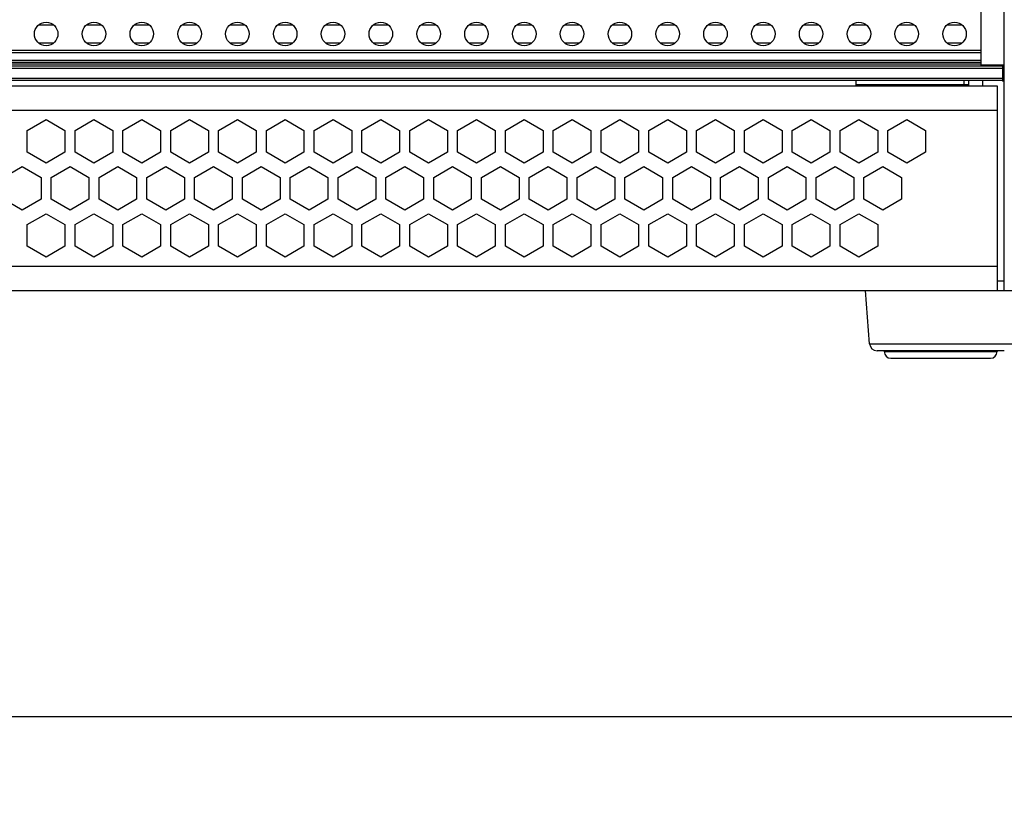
# Model space of a CAD drawing. Header units: inches. Extents: x 0 to 34, y 0 to 22.
# Tile 23 of 88: x 15.3 to 17.4, y 3 to 4.7. Entities that reach past the tile are written whole.
import ezdxf

# ---------------------------------------------------------------- set-up
doc = ezdxf.new("R2010")
doc.units = ezdxf.units.IN
doc.header["$LTSCALE"] = 1.87
doc.header["$MEASUREMENT"] = 0
doc.layers.get('0').update_dxf_attribs({"linetype": 'CONTINUOUS'})
doc.layers.add('DIMENSIONS', color=7, linetype='CONTINUOUS')
doc.styles.get("Standard").update_dxf_attribs({"font": 'txt', "width": 0.8})
doc.dimstyles.new('DIMSTYLE_1', dxfattribs={"dimtxt": 0.125, "dimasz": 0.18, "dimexe": 0.125, "dimexo": 0.0625, "dimgap": 0.0625, "dimtad": 0, "dimtih": 1, "dimtoh": 1, "dimlfac": 2, "dimdsep": 46, "dimtxsty": 'STANDARD', "dimblk": '_FILLED', "dimblk1": '_FILLED', "dimblk2": '_FILLED', "dimcen": 0.09, "dimadec": 0, "dimazin": 0, "dimtp": 0.001, "dimtm": 0.001, "dimtfac": 1, "dimtofl": 0, "dimtmove": 0, "dimatfit": 3, "dimldrblk": '_FILLED', "dimfxl": 1, "dimtolj": 1, "dimarcsym": 0})

# ---------------------------------------------------------------- blocks, each defined once
blk = doc.blocks.new('_FILLED')
at = {"color": 0, "linetype": 'BYBLOCK'}
blk.add_solid([(0, 0), (-1, 0.174), (-1, -0.174)], dxfattribs=at)
blk = doc.blocks.new('*D6')
at = {"layer": 'DIMENSIONS', "color": 2, "linetype": 'CONTINUOUS'}
for p, q in [((8.5355, 4.5729), (8.5355, 3.1039)), ((17.689, 4.5729), (17.689, 3.1039)), ((8.5355, 3.2289), (12.4373, 3.2289)), ((17.689, 3.2289), (13.7873, 3.2289))]:
    blk.add_line(p, q, dxfattribs=at)
at = {"layer": 'DIMENSIONS', "color": 2, "linetype": 'CONTINUOUS', "xscale": 0.18, "yscale": 0.18, "zscale": 0.18, "rotation": 180}
blk.add_blockref('_FILLED', (8.5355, 3.2289), dxfattribs=at)
at = {"layer": 'DIMENSIONS', "color": 2, "linetype": 'CONTINUOUS', "xscale": 0.18, "yscale": 0.18, "zscale": 0.18}
blk.add_blockref('_FILLED', (17.689, 3.2289), dxfattribs=at)
at = {"layer": 'DIMENSIONS', "color": 2, "linetype": 'CONTINUOUS', "insert": (13.1123, 3.2914), "char_height": 0.125, "width": 1.225, "attachment_point": 2, "line_spacing_factor": 0.9}
blk.add_mtext('465{\\Ftxt.shx;\\W1.000000;\\H0.125000; }[18.307]', dxfattribs=at)
blk = doc.blocks.new('*D7')
at = {"layer": 'DIMENSIONS', "color": 2, "linetype": 'CONTINUOUS'}
for p, q in [((17.689, 4.5729), (17.689, 2.3539)), ((17.8623, 4.0778), (17.8623, 2.3539)), ((17.689, 2.4789), (17.329, 2.4789)), ((17.8623, 2.4789), (18.2857, 2.4789))]:
    blk.add_line(p, q, dxfattribs=at)
at = {"layer": 'DIMENSIONS', "color": 2, "linetype": 'CONTINUOUS', "xscale": 0.18, "yscale": 0.18, "zscale": 0.18}
blk.add_blockref('_FILLED', (17.689, 2.4789), dxfattribs=at)
at = {"layer": 'DIMENSIONS', "color": 2, "linetype": 'CONTINUOUS', "xscale": 0.18, "yscale": 0.18, "zscale": 0.18, "rotation": 180}
blk.add_blockref('_FILLED', (17.8623, 2.4789), dxfattribs=at)
at = {"layer": 'DIMENSIONS', "color": 2, "linetype": 'CONTINUOUS', "insert": (18.3482, 2.5414), "char_height": 0.125, "width": 1.025, "attachment_point": 1, "line_spacing_factor": 0.9}
blk.add_mtext('8.8{\\Ftxt.shx;\\W1.000000;\\H0.125000; }[.346]', dxfattribs=at)
blk = doc.blocks.new('*D8')
at = {"layer": 'DIMENSIONS', "color": 2, "linetype": 'CONTINUOUS'}
for p, q in [((8.3623, 4.0778), (8.3623, 1.6039)), ((17.8623, 4.0778), (17.8623, 1.6039)), ((8.3623, 1.7289), (12.2373, 1.7289)), ((17.8623, 1.7289), (13.9873, 1.7289))]:
    blk.add_line(p, q, dxfattribs=at)
at = {"layer": 'DIMENSIONS', "color": 2, "linetype": 'CONTINUOUS', "xscale": 0.18, "yscale": 0.18, "zscale": 0.18, "rotation": 180}
blk.add_blockref('_FILLED', (8.3623, 1.7289), dxfattribs=at)
at = {"layer": 'DIMENSIONS', "color": 2, "linetype": 'CONTINUOUS', "xscale": 0.18, "yscale": 0.18, "zscale": 0.18}
blk.add_blockref('_FILLED', (17.8623, 1.7289), dxfattribs=at)
at = {"layer": 'DIMENSIONS', "color": 2, "linetype": 'CONTINUOUS', "insert": (13.1123, 1.7914), "char_height": 0.125, "width": 1.625, "attachment_point": 2, "line_spacing_factor": 0.9}
blk.add_mtext('(482.6{\\Ftxt.shx;\\W1.000000;\\H0.125000; }[19.000])', dxfattribs=at)
blk = doc.blocks.new('*D13')
at = {"layer": 'DIMENSIONS', "color": 2, "linetype": 'CONTINUOUS'}
for p, q in [((18.6123, 4.1206), (18.6123, 4.4806)), ((17.9027, 4.1206), (18.7373, 4.1206)), ((17.4002, 3.9789), (18.7373, 3.9789)), ((18.6123, 3.9789), (18.6123, 3.5442)), ((18.6123, 3.5442), (18.7298, 3.5442))]:
    blk.add_line(p, q, dxfattribs=at)
at = {"layer": 'DIMENSIONS', "color": 2, "linetype": 'CONTINUOUS', "xscale": 0.18, "yscale": 0.18, "zscale": 0.18}
for p, rotation in [((18.6123, 4.1206), 270), ((18.6123, 3.9789), 90)]:
    blk.add_blockref('_FILLED', p, dxfattribs=dict(at, rotation=rotation))
at = {"layer": 'DIMENSIONS', "color": 2, "linetype": 'CONTINUOUS', "insert": (18.7923, 3.6067), "char_height": 0.125, "width": 1.025, "attachment_point": 1, "line_spacing_factor": 0.9}
blk.add_mtext('7.2{\\Ftxt.shx;\\W1.000000;\\H0.125000; }[.283]', dxfattribs=at)
blk = doc.blocks.new('*D14')
at = {"layer": 'DIMENSIONS', "color": 2, "linetype": 'CONTINUOUS'}
for p, q in [((17.9051, 8.4799), (20.9873, 8.4799)), ((20.8623, 8.4799), (20.8623, 6.1215)), ((20.8623, 3.9789), (20.8623, 5.8715)), ((17.4002, 3.9789), (20.9873, 3.9789))]:
    blk.add_line(p, q, dxfattribs=at)
at = {"layer": 'DIMENSIONS', "color": 2, "linetype": 'CONTINUOUS', "xscale": 0.18, "yscale": 0.18, "zscale": 0.18}
for p, rotation in [((20.8623, 8.4799), 90), ((20.8623, 3.9789), 270)]:
    blk.add_blockref('_FILLED', p, dxfattribs=dict(at, rotation=rotation))
at = {"layer": 'DIMENSIONS', "color": 2, "linetype": 'CONTINUOUS', "insert": (20.8623, 6.059), "char_height": 0.125, "width": 1.625, "attachment_point": 2, "line_spacing_factor": 0.9}
blk.add_mtext('(228.65{\\Ftxt.shx;\\W1.000000;\\H0.125000; }[9.002])', dxfattribs=at)

msp = doc.modelspace()

# ---------------------------------------------------------------- linework, layer by layer
at = {"color": 7, "linetype": 'CONTINUOUS'}
for p, q in [((17.3652, 8.4799), (17.3652, 4.1206)), ((17.318, 4.5917), (17.318, 8.0088)), ((15.3469, 4.6762), (15.3776, 4.6762)), ((15.4469, 4.6762), (15.4776, 4.6762)), ((15.5469, 4.6762), (15.5775, 4.6762)), ((15.6469, 4.6762), (15.6776, 4.6762)), ((15.7469, 4.6762), (15.7776, 4.6762)), ((15.8469, 4.6762), (15.8776, 4.6762)), ((15.9469, 4.6762), (15.9776, 4.6762)), ((16.0469, 4.6762), (16.0776, 4.6762)), ((16.1469, 4.6762), (16.1776, 4.6762)), ((16.2469, 4.6762), (16.2776, 4.6762)), ((16.3469, 4.6762), (16.3776, 4.6762)), ((16.4469, 4.6762), (16.4776, 4.6762)), ((16.5469, 4.6762), (16.5776, 4.6762)), ((16.6469, 4.6762), (16.6776, 4.6762)), ((16.7469, 4.6762), (16.7776, 4.6762)), ((16.8469, 4.6762), (16.8776, 4.6762)), ((16.9469, 4.6762), (16.9776, 4.6762)), ((17.0469, 4.6762), (17.0776, 4.6762)), ((17.1469, 4.6762), (17.1776, 4.6762)), ((17.2469, 4.6762), (17.2776, 4.6762)), ((15.3776, 4.6378), (15.3469, 4.6378)), ((15.4776, 4.6378), (15.4469, 4.6378)), ((15.5776, 4.6378), (15.5469, 4.6378)), ((15.6776, 4.6378), (15.6469, 4.6378)), ((15.7776, 4.6378), (15.7469, 4.6378)), ((15.8776, 4.6378), (15.8469, 4.6378)), ((15.9776, 4.6378), (15.9469, 4.6378)), ((16.0776, 4.6378), (16.0469, 4.6378)), ((16.1776, 4.6378), (16.1469, 4.6378)), ((16.2776, 4.6378), (16.2469, 4.6378)), ((16.3776, 4.6378), (16.3469, 4.6378)), ((16.4776, 4.6378), (16.4469, 4.6378)), ((16.5776, 4.6378), (16.5469, 4.6378)), ((16.6776, 4.6378), (16.6469, 4.6378)), ((16.7776, 4.6378), (16.7469, 4.6378)), ((16.8776, 4.6378), (16.8469, 4.6378)), ((16.9776, 4.6378), (16.9469, 4.6378)), ((17.0776, 4.6378), (17.0469, 4.6378)), ((17.1776, 4.6378), (17.1469, 4.6378)), ((17.2776, 4.6378), (17.2469, 4.6378)), ((17.318, 4.6221), (10.1103, 4.6221)), ((10.1103, 4.6181), (17.318, 4.6181)), ((17.318, 4.5935), (8.9065, 4.5935)), ((17.318, 4.6014), (10.1103, 4.6018)), ((17.318, 4.6014), (10.1103, 4.6011)), ((10.1103, 4.5982), (17.318, 4.5982)), ((17.3623, 4.5896), (8.8623, 4.5896)), ((8.8623, 4.5857), (17.3623, 4.5857)), ((17.3652, 4.5917), (17.318, 4.5917)), ((17.3623, 4.5917), (17.3623, 4.5902)), ((17.3623, 4.5896), (17.3623, 4.5581)), ((17.3623, 4.564), (8.8623, 4.564)), ((8.8623, 4.5601), (17.3623, 4.5601)), ((17.0561, 4.5601), (17.0561, 4.5483)), ((17.0561, 4.5515), (17.2922, 4.5515)), ((17.2822, 4.5483), (17.2822, 4.5601)), ((17.2922, 4.5483), (17.2922, 4.5601)), ((17.3652, 4.5581), (17.3623, 4.5581)), ((8.8731, 4.5483), (17.3514, 4.5483)), ((17.3514, 4.5483), (17.3514, 4.1206)), ((17.3514, 4.4971), (8.8731, 4.4971)), ((15.3229, 4.4553), (15.3623, 4.478)), ((15.3623, 4.478), (15.4016, 4.4553)), ((15.4229, 4.4553), (15.4623, 4.478)), ((15.4623, 4.478), (15.5016, 4.4553)), ((15.5229, 4.4553), (15.5623, 4.478)), ((15.5623, 4.478), (15.6016, 4.4553)), ((15.6229, 4.4553), (15.6623, 4.478)), ((15.6623, 4.478), (15.7016, 4.4553)), ((15.7229, 4.4553), (15.7623, 4.478)), ((15.7623, 4.478), (15.8016, 4.4553)), ((15.8229, 4.4553), (15.8623, 4.478)), ((15.8623, 4.478), (15.9016, 4.4553)), ((15.9229, 4.4553), (15.9623, 4.478)), ((15.9623, 4.478), (16.0016, 4.4553)), ((16.0229, 4.4553), (16.0623, 4.478)), ((16.0623, 4.478), (16.1016, 4.4553)), ((16.1229, 4.4553), (16.1623, 4.478)), ((16.1623, 4.478), (16.2016, 4.4553)), ((16.2229, 4.4553), (16.2623, 4.478)), ((16.2623, 4.478), (16.3016, 4.4553)), ((16.3229, 4.4553), (16.3623, 4.478)), ((16.3623, 4.478), (16.4016, 4.4553)), ((16.4229, 4.4553), (16.4623, 4.478)), ((16.4623, 4.478), (16.5016, 4.4553)), ((16.5229, 4.4553), (16.5623, 4.478)), ((16.5623, 4.478), (16.6016, 4.4553)), ((16.6229, 4.4553), (16.6623, 4.478)), ((16.6623, 4.478), (16.7016, 4.4553)), ((16.7229, 4.4553), (16.7623, 4.478)), ((16.7623, 4.478), (16.8016, 4.4553)), ((16.8229, 4.4553), (16.8623, 4.478)), ((16.8623, 4.478), (16.9016, 4.4553)), ((16.9229, 4.4553), (16.9623, 4.478)), ((16.9623, 4.478), (17.0016, 4.4553)), ((17.0229, 4.4553), (17.0623, 4.478)), ((17.0623, 4.478), (17.1016, 4.4553)), ((17.1229, 4.4553), (17.1623, 4.478)), ((17.1623, 4.478), (17.2016, 4.4553)), ((15.3229, 4.4099), (15.3229, 4.4553)), ((15.4016, 4.4553), (15.4016, 4.4099)), ((15.4229, 4.4099), (15.4229, 4.4553)), ((15.5016, 4.4553), (15.5016, 4.4099)), ((15.5229, 4.4099), (15.5229, 4.4553)), ((15.6016, 4.4553), (15.6016, 4.4099)), ((15.6229, 4.4099), (15.6229, 4.4553)), ((15.7016, 4.4553), (15.7016, 4.4099)), ((15.7229, 4.4099), (15.7229, 4.4553)), ((15.8016, 4.4553), (15.8016, 4.4099)), ((15.8229, 4.4099), (15.8229, 4.4553)), ((15.9016, 4.4553), (15.9016, 4.4099)), ((15.9229, 4.4099), (15.9229, 4.4553)), ((16.0016, 4.4553), (16.0016, 4.4099)), ((16.0229, 4.4099), (16.0229, 4.4553)), ((16.1016, 4.4553), (16.1016, 4.4099)), ((16.1229, 4.4099), (16.1229, 4.4553)), ((16.2016, 4.4553), (16.2016, 4.4099)), ((16.2229, 4.4099), (16.2229, 4.4553)), ((16.3016, 4.4553), (16.3016, 4.4099)), ((16.3229, 4.4099), (16.3229, 4.4553)), ((16.4016, 4.4553), (16.4016, 4.4099)), ((16.4229, 4.4099), (16.4229, 4.4553)), ((16.5016, 4.4553), (16.5016, 4.4099)), ((16.5229, 4.4099), (16.5229, 4.4553)), ((16.6016, 4.4553), (16.6016, 4.4099)), ((16.6229, 4.4099), (16.6229, 4.4553)), ((16.7016, 4.4553), (16.7016, 4.4099)), ((16.7229, 4.4099), (16.7229, 4.4553)), ((16.8016, 4.4553), (16.8016, 4.4099)), ((16.8229, 4.4099), (16.8229, 4.4553)), ((16.9016, 4.4553), (16.9016, 4.4099)), ((16.9229, 4.4099), (16.9229, 4.4553)), ((17.0016, 4.4553), (17.0016, 4.4099)), ((17.0229, 4.4099), (17.0229, 4.4553)), ((17.1016, 4.4553), (17.1016, 4.4099)), ((17.1229, 4.4099), (17.1229, 4.4553)), ((17.2016, 4.4553), (17.2016, 4.4099)), ((15.3623, 4.3871), (15.3229, 4.4099)), ((15.4016, 4.4099), (15.3623, 4.3871)), ((15.4623, 4.3871), (15.4229, 4.4099)), ((15.5016, 4.4099), (15.4623, 4.3871)), ((15.5623, 4.3871), (15.5229, 4.4099)), ((15.6016, 4.4099), (15.5623, 4.3871)), ((15.6623, 4.3871), (15.6229, 4.4099)), ((15.7016, 4.4099), (15.6623, 4.3871)), ((15.7623, 4.3871), (15.7229, 4.4099)), ((15.8016, 4.4099), (15.7623, 4.3871)), ((15.8623, 4.3871), (15.8229, 4.4099)), ((15.9016, 4.4099), (15.8623, 4.3871)), ((15.9623, 4.3871), (15.9229, 4.4099)), ((16.0016, 4.4099), (15.9623, 4.3871)), ((16.0623, 4.3871), (16.0229, 4.4099)), ((16.1016, 4.4099), (16.0623, 4.3871)), ((16.1623, 4.3871), (16.1229, 4.4099)), ((16.2016, 4.4099), (16.1623, 4.3871)), ((16.2623, 4.3871), (16.2229, 4.4099)), ((16.3016, 4.4099), (16.2623, 4.3871)), ((16.3623, 4.3871), (16.3229, 4.4099)), ((16.4016, 4.4099), (16.3623, 4.3871)), ((16.4623, 4.3871), (16.4229, 4.4099)), ((16.5016, 4.4099), (16.4623, 4.3871)), ((16.5623, 4.3871), (16.5229, 4.4099)), ((16.6016, 4.4099), (16.5623, 4.3871)), ((16.6623, 4.3871), (16.6229, 4.4099)), ((16.7016, 4.4099), (16.6623, 4.3871)), ((16.7623, 4.3871), (16.7229, 4.4099)), ((16.8016, 4.4099), (16.7623, 4.3871)), ((16.8623, 4.3871), (16.8229, 4.4099)), ((16.9016, 4.4099), (16.8623, 4.3871)), ((16.9623, 4.3871), (16.9229, 4.4099)), ((17.0016, 4.4099), (16.9623, 4.3871)), ((17.0623, 4.3871), (17.0229, 4.4099)), ((17.1016, 4.4099), (17.0623, 4.3871)), ((17.1623, 4.3871), (17.1229, 4.4099)), ((17.2016, 4.4099), (17.1623, 4.3871)), ((15.2729, 4.3569), (15.3123, 4.3796)), ((15.3123, 4.3796), (15.3516, 4.3569)), ((15.3729, 4.3569), (15.4123, 4.3796)), ((15.4123, 4.3796), (15.4516, 4.3569)), ((15.4729, 4.3569), (15.5123, 4.3796)), ((15.5123, 4.3796), (15.5516, 4.3569)), ((15.5729, 4.3569), (15.6123, 4.3796)), ((15.6123, 4.3796), (15.6516, 4.3569)), ((15.6729, 4.3569), (15.7123, 4.3796)), ((15.7123, 4.3796), (15.7516, 4.3569)), ((15.7729, 4.3569), (15.8123, 4.3796)), ((15.8123, 4.3796), (15.8516, 4.3569)), ((15.8729, 4.3569), (15.9123, 4.3796)), ((15.9123, 4.3796), (15.9516, 4.3569)), ((15.9729, 4.3569), (16.0123, 4.3796)), ((16.0123, 4.3796), (16.0516, 4.3569)), ((16.0729, 4.3569), (16.1123, 4.3796)), ((16.1123, 4.3796), (16.1516, 4.3569)), ((16.1729, 4.3569), (16.2123, 4.3796)), ((16.2123, 4.3796), (16.2516, 4.3569)), ((16.2729, 4.3569), (16.3123, 4.3796)), ((16.3123, 4.3796), (16.3516, 4.3569)), ((16.3729, 4.3569), (16.4123, 4.3796)), ((16.4123, 4.3796), (16.4516, 4.3569)), ((16.4729, 4.3569), (16.5123, 4.3796)), ((16.5123, 4.3796), (16.5516, 4.3569)), ((16.5729, 4.3569), (16.6123, 4.3796)), ((16.6123, 4.3796), (16.6516, 4.3569)), ((16.6729, 4.3569), (16.7123, 4.3796)), ((16.7123, 4.3796), (16.7516, 4.3569)), ((16.7729, 4.3569), (16.8123, 4.3796)), ((16.8123, 4.3796), (16.8516, 4.3569)), ((16.8729, 4.3569), (16.9123, 4.3796)), ((16.9123, 4.3796), (16.9516, 4.3569)), ((16.9729, 4.3569), (17.0123, 4.3796)), ((17.0123, 4.3796), (17.0516, 4.3569)), ((17.0729, 4.3569), (17.1123, 4.3796)), ((17.1123, 4.3796), (17.1516, 4.3569)), ((15.3516, 4.3569), (15.3516, 4.3114)), ((15.3729, 4.3114), (15.3729, 4.3569)), ((15.4516, 4.3569), (15.4516, 4.3114)), ((15.4729, 4.3114), (15.4729, 4.3569)), ((15.5516, 4.3569), (15.5516, 4.3114)), ((15.5729, 4.3114), (15.5729, 4.3569)), ((15.6516, 4.3569), (15.6516, 4.3114)), ((15.6729, 4.3114), (15.6729, 4.3569)), ((15.7516, 4.3569), (15.7516, 4.3114)), ((15.7729, 4.3114), (15.7729, 4.3569)), ((15.8516, 4.3569), (15.8516, 4.3114)), ((15.8729, 4.3114), (15.8729, 4.3569)), ((15.9516, 4.3569), (15.9516, 4.3114)), ((15.9729, 4.3114), (15.9729, 4.3569)), ((16.0516, 4.3569), (16.0516, 4.3114)), ((16.0729, 4.3114), (16.0729, 4.3569)), ((16.1516, 4.3569), (16.1516, 4.3114)), ((16.1729, 4.3114), (16.1729, 4.3569)), ((16.2516, 4.3569), (16.2516, 4.3114)), ((16.2729, 4.3114), (16.2729, 4.3569)), ((16.3516, 4.3569), (16.3516, 4.3114)), ((16.3729, 4.3114), (16.3729, 4.3569)), ((16.4516, 4.3569), (16.4516, 4.3114)), ((16.4729, 4.3114), (16.4729, 4.3569)), ((16.5516, 4.3569), (16.5516, 4.3114)), ((16.5729, 4.3114), (16.5729, 4.3569)), ((16.6516, 4.3569), (16.6516, 4.3114)), ((16.6729, 4.3114), (16.6729, 4.3569)), ((16.7516, 4.3569), (16.7516, 4.3114)), ((16.7729, 4.3114), (16.7729, 4.3569)), ((16.8516, 4.3569), (16.8516, 4.3114)), ((16.8729, 4.3114), (16.8729, 4.3569)), ((16.9516, 4.3569), (16.9516, 4.3114)), ((16.9729, 4.3114), (16.9729, 4.3569)), ((17.0516, 4.3569), (17.0516, 4.3114)), ((17.0729, 4.3114), (17.0729, 4.3569)), ((17.1516, 4.3569), (17.1516, 4.3114)), ((15.3123, 4.2887), (15.2729, 4.3114)), ((15.3516, 4.3114), (15.3123, 4.2887)), ((15.4123, 4.2887), (15.3729, 4.3114)), ((15.4516, 4.3114), (15.4123, 4.2887)), ((15.5123, 4.2887), (15.4729, 4.3114)), ((15.5516, 4.3114), (15.5123, 4.2887)), ((15.6123, 4.2887), (15.5729, 4.3114)), ((15.6516, 4.3114), (15.6123, 4.2887)), ((15.7123, 4.2887), (15.6729, 4.3114)), ((15.7516, 4.3114), (15.7123, 4.2887)), ((15.8123, 4.2887), (15.7729, 4.3114)), ((15.8516, 4.3114), (15.8123, 4.2887)), ((15.9123, 4.2887), (15.8729, 4.3114)), ((15.9516, 4.3114), (15.9123, 4.2887)), ((16.0123, 4.2887), (15.9729, 4.3114)), ((16.0516, 4.3114), (16.0123, 4.2887)), ((16.1123, 4.2887), (16.0729, 4.3114)), ((16.1516, 4.3114), (16.1123, 4.2887)), ((16.2123, 4.2887), (16.1729, 4.3114)), ((16.2516, 4.3114), (16.2123, 4.2887)), ((16.3123, 4.2887), (16.2729, 4.3114)), ((16.3516, 4.3114), (16.3123, 4.2887)), ((16.4123, 4.2887), (16.3729, 4.3114)), ((16.4516, 4.3114), (16.4123, 4.2887)), ((16.5123, 4.2887), (16.4729, 4.3114)), ((16.5516, 4.3114), (16.5123, 4.2887)), ((16.6123, 4.2887), (16.5729, 4.3114)), ((16.6516, 4.3114), (16.6123, 4.2887)), ((16.7123, 4.2887), (16.6729, 4.3114)), ((16.7516, 4.3114), (16.7123, 4.2887)), ((16.8123, 4.2887), (16.7729, 4.3114)), ((16.8516, 4.3114), (16.8123, 4.2887)), ((16.9123, 4.2887), (16.8729, 4.3114)), ((16.9516, 4.3114), (16.9123, 4.2887)), ((17.0123, 4.2887), (16.9729, 4.3114)), ((17.0516, 4.3114), (17.0123, 4.2887)), ((17.1123, 4.2887), (17.0729, 4.3114)), ((17.1516, 4.3114), (17.1123, 4.2887)), ((15.3229, 4.2585), (15.3623, 4.2812)), ((15.3623, 4.2812), (15.4016, 4.2585)), ((15.4229, 4.2585), (15.4623, 4.2812)), ((15.4623, 4.2812), (15.5016, 4.2585)), ((15.5229, 4.2585), (15.5623, 4.2812)), ((15.5623, 4.2812), (15.6016, 4.2585)), ((15.6229, 4.2585), (15.6623, 4.2812)), ((15.6623, 4.2812), (15.7016, 4.2585)), ((15.7229, 4.2585), (15.7623, 4.2812)), ((15.7623, 4.2812), (15.8016, 4.2585)), ((15.8229, 4.2585), (15.8623, 4.2812)), ((15.8623, 4.2812), (15.9016, 4.2585)), ((15.9229, 4.2585), (15.9623, 4.2812)), ((15.9623, 4.2812), (16.0016, 4.2585)), ((16.0229, 4.2585), (16.0623, 4.2812)), ((16.0623, 4.2812), (16.1016, 4.2585)), ((16.1229, 4.2585), (16.1623, 4.2812)), ((16.1623, 4.2812), (16.2016, 4.2585)), ((16.2229, 4.2585), (16.2623, 4.2812)), ((16.2623, 4.2812), (16.3016, 4.2585)), ((16.3229, 4.2585), (16.3623, 4.2812)), ((16.3623, 4.2812), (16.4016, 4.2585)), ((16.4229, 4.2585), (16.4623, 4.2812)), ((16.4623, 4.2812), (16.5016, 4.2585)), ((16.5229, 4.2585), (16.5623, 4.2812)), ((16.5623, 4.2812), (16.6016, 4.2585)), ((16.6229, 4.2585), (16.6623, 4.2812)), ((16.6623, 4.2812), (16.7016, 4.2585)), ((16.7229, 4.2585), (16.7623, 4.2812)), ((16.7623, 4.2812), (16.8016, 4.2585)), ((16.8229, 4.2585), (16.8623, 4.2812)), ((16.8623, 4.2812), (16.9016, 4.2585)), ((16.9229, 4.2585), (16.9623, 4.2812)), ((16.9623, 4.2812), (17.0016, 4.2585)), ((17.0229, 4.2585), (17.0623, 4.2812)), ((17.0623, 4.2812), (17.1016, 4.2585)), ((15.3229, 4.213), (15.3229, 4.2585)), ((15.4016, 4.2585), (15.4016, 4.213)), ((15.4229, 4.213), (15.4229, 4.2585)), ((15.5016, 4.2585), (15.5016, 4.213)), ((15.5229, 4.213), (15.5229, 4.2585)), ((15.6016, 4.2585), (15.6016, 4.213)), ((15.6229, 4.213), (15.6229, 4.2585)), ((15.7016, 4.2585), (15.7016, 4.213)), ((15.7229, 4.213), (15.7229, 4.2585)), ((15.8016, 4.2585), (15.8016, 4.213)), ((15.8229, 4.213), (15.8229, 4.2585)), ((15.9016, 4.2585), (15.9016, 4.213)), ((15.9229, 4.213), (15.9229, 4.2585)), ((16.0016, 4.2585), (16.0016, 4.213)), ((16.0229, 4.213), (16.0229, 4.2585)), ((16.1016, 4.2585), (16.1016, 4.213)), ((16.1229, 4.213), (16.1229, 4.2585)), ((16.2016, 4.2585), (16.2016, 4.213)), ((16.2229, 4.213), (16.2229, 4.2585)), ((16.3016, 4.2585), (16.3016, 4.213)), ((16.3229, 4.213), (16.3229, 4.2585)), ((16.4016, 4.2585), (16.4016, 4.213)), ((16.4229, 4.213), (16.4229, 4.2585)), ((16.5016, 4.2585), (16.5016, 4.213)), ((16.5229, 4.213), (16.5229, 4.2585)), ((16.6016, 4.2585), (16.6016, 4.213)), ((16.6229, 4.213), (16.6229, 4.2585)), ((16.7016, 4.2585), (16.7016, 4.213)), ((16.7229, 4.213), (16.7229, 4.2585)), ((16.8016, 4.2585), (16.8016, 4.213)), ((16.8229, 4.213), (16.8229, 4.2585)), ((16.9016, 4.2585), (16.9016, 4.213)), ((16.9229, 4.213), (16.9229, 4.2585)), ((17.0016, 4.2585), (17.0016, 4.213)), ((17.0229, 4.213), (17.0229, 4.2585)), ((17.1016, 4.2585), (17.1016, 4.213)), ((15.3623, 4.1903), (15.3229, 4.213)), ((15.4016, 4.213), (15.3623, 4.1903)), ((15.4623, 4.1903), (15.4229, 4.213)), ((15.5016, 4.213), (15.4623, 4.1903)), ((15.5623, 4.1903), (15.5229, 4.213)), ((15.6016, 4.213), (15.5623, 4.1903)), ((15.6623, 4.1903), (15.6229, 4.213)), ((15.7016, 4.213), (15.6623, 4.1903)), ((15.7623, 4.1903), (15.7229, 4.213)), ((15.8016, 4.213), (15.7623, 4.1903)), ((15.8623, 4.1903), (15.8229, 4.213)), ((15.9016, 4.213), (15.8623, 4.1903)), ((15.9623, 4.1903), (15.9229, 4.213)), ((16.0016, 4.213), (15.9623, 4.1903)), ((16.0623, 4.1903), (16.0229, 4.213)), ((16.1016, 4.213), (16.0623, 4.1903)), ((16.1623, 4.1903), (16.1229, 4.213)), ((16.2016, 4.213), (16.1623, 4.1903)), ((16.2623, 4.1903), (16.2229, 4.213)), ((16.3016, 4.213), (16.2623, 4.1903)), ((16.3623, 4.1903), (16.3229, 4.213)), ((16.4016, 4.213), (16.3623, 4.1903)), ((16.4623, 4.1903), (16.4229, 4.213)), ((16.5016, 4.213), (16.4623, 4.1903)), ((16.5623, 4.1903), (16.5229, 4.213)), ((16.6016, 4.213), (16.5623, 4.1903)), ((16.6623, 4.1903), (16.6229, 4.213)), ((16.7016, 4.213), (16.6623, 4.1903)), ((16.7623, 4.1903), (16.7229, 4.213)), ((16.8016, 4.213), (16.7623, 4.1903)), ((16.8623, 4.1903), (16.8229, 4.213)), ((16.9016, 4.213), (16.8623, 4.1903)), ((16.9623, 4.1903), (16.9229, 4.213)), ((17.0016, 4.213), (16.9623, 4.1903)), ((17.0623, 4.1903), (17.0229, 4.213)), ((17.1016, 4.213), (17.0623, 4.1903)), ((8.8731, 4.1718), (17.3514, 4.1718)), ((17.3652, 4.1403), (17.3514, 4.1403)), ((8.3819, 4.1206), (17.8426, 4.1206)), ((17.0846, 4.0091), (17.0759, 4.1206)), ((17.0846, 4.0091), (17.3821, 4.0091)), ((17.3664, 3.9946), (17.1003, 3.9946)), ((17.1152, 3.9946), (17.1152, 3.9927)), ((17.1152, 3.9927), (17.3515, 3.9927)), ((17.129, 3.9789), (17.3377, 3.9789)), ((17.3515, 3.9946), (17.3515, 3.9927))]:
    msp.add_line(p, q, dxfattribs=at)
at = {"color": 3, "linetype": 'CONTINUOUS'}
msp.add_line((17.3217, 4.5483), (17.3217, 4.5601), dxfattribs=at)
at = {"color": 7, "linetype": 'CONTINUOUS'}
for centre in [(15.3623, 4.657), (15.4623, 4.657), (15.5623, 4.657), (15.6623, 4.657), (15.7623, 4.657), (15.8623, 4.657), (15.9623, 4.657), (16.0623, 4.657), (16.1623, 4.657), (16.2623, 4.657), (16.3623, 4.657), (16.4623, 4.657), (16.5623, 4.657), (16.6623, 4.657), (16.7623, 4.657), (16.8623, 4.657), (16.9623, 4.657), (17.0623, 4.657), (17.1623, 4.657), (17.2623, 4.657)]:
    msp.add_circle(centre, 0.0246, dxfattribs=at)
for centre, radius, start, end in [((17.1003, 4.0104), 0.0157, 184.4672, 270), ((17.129, 3.9927), 0.0138, 180, 270), ((17.3377, 3.9927), 0.0138, 270, 360)]:
    msp.add_arc(centre, radius, start, end, dxfattribs=at)

# ---------------------------------------------------------------- dimensions: what is measured, and where the dimension line sits
at = {"layer": 'DIMENSIONS', "color": 2, "linetype": 'CONTINUOUS'}
dim = msp.add_linear_dim(base=(20.8623, 3.9789), p1=(17.8426, 8.4799), p2=(17.3377, 3.9789), angle=270, text='(<>)', dimstyle='DIMSTYLE_1', dxfattribs=at)
dim.commit()
dim.dimension.update_dxf_attribs({"geometry": '*D14', "text_midpoint": (20.8623, 5.9965), "dimtype": 160})
for base, p1, p2, picture, middle in [((17.689, 3.2289), (8.5355, 4.6354), (17.689, 4.6354), '*D6', (13.1123, 3.2289)), ((17.8623, 2.4789), (17.689, 4.6354), (17.8623, 4.1403), '*D7', (18.8607, 2.4789))]:
    dim = msp.add_linear_dim(base=base, p1=p1, p2=p2, dimstyle='DIMSTYLE_1', dxfattribs=at)
    dim.commit()
    dim.dimension.update_dxf_attribs({"geometry": picture, "text_midpoint": middle, "dimtype": 160})
dim = msp.add_linear_dim(base=(18.6123, 4.1206), p1=(17.3377, 3.9789), p2=(17.8402, 4.1206), angle=90, dimstyle='DIMSTYLE_1', dxfattribs=at)
dim.commit()
dim.dimension.update_dxf_attribs({"geometry": '*D13', "text_midpoint": (19.3048, 3.5442), "dimtype": 160})
dim = msp.add_linear_dim(base=(17.8623, 1.7289), p1=(8.3623, 4.1403), p2=(17.8623, 4.1403), text='(<>)', dimstyle='DIMSTYLE_1', dxfattribs=at)
dim.commit()
dim.dimension.update_dxf_attribs({"geometry": '*D8', "text_midpoint": (13.1123, 1.7289), "dimtype": 160})

doc.saveas('drawing.dxf')
